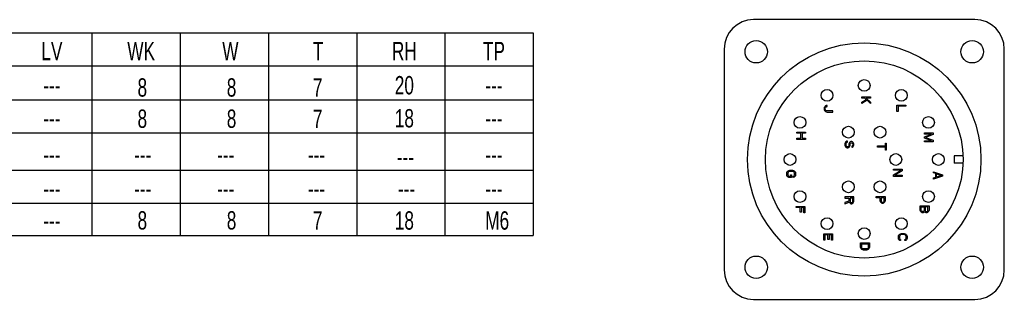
# Model space of a CAD drawing. Header units: millimetres. Extents: x -95 to 535, y -111 to 334.
# Tile 6 of 20: x 111 to 245, y 95 to 133. Entities that reach past the tile are written whole.
import ezdxf
from ezdxf.enums import TextEntityAlignment as Align

# ---------------------------------------------------------------- set-up
doc = ezdxf.new("R2010")
doc.units = ezdxf.units.MM
doc.header["$LTSCALE"] = 23.1
doc.layers.get('0').update_dxf_attribs({"linetype": 'CONTINUOUS'})
doc.layers.add('3_ALL_AXES', color=7, linetype='CONTINUOUS')
doc.layers.add('7_ALL_FEATURES', color=7, linetype='CONTINUOUS')
doc.styles.get("Standard").update_dxf_attribs({"font": 'txt', "width": 0.7})

msp = doc.modelspace()

# ---------------------------------------------------------------- linework, layer by layer
at = {"color": 7, "linetype": 'Continuous'}
for p, q in [((20.5547, 131.3722), (180.5547, 131.3722)), ((120.5547, 131.3722), (120.5547, 103.7402)), ((132.5547, 131.3722), (132.5547, 103.7402)), ((144.5547, 131.3722), (144.5547, 103.7402)), ((156.5547, 131.3722), (156.5547, 103.7402)), ((168.5547, 131.3722), (168.5547, 103.7402)), ((180.5547, 131.3722), (180.5547, 103.7402)), ((20.5547, 126.8722), (180.5547, 126.8722)), ((20.5547, 122.2124), (180.5547, 122.2124)), ((225.2266, 122.4651), (225.2266, 122.6151)), ((225.2266, 122.6151), (226.4266, 122.6151)), ((225.6351, 122.4651), (225.2266, 122.4651)), ((225.2266, 121.9151), (225.8138, 122.2901)), ((225.9415, 122.1651), (225.2266, 121.7151)), ((225.2266, 121.7151), (225.2266, 121.9151)), ((225.8138, 122.2901), (225.6351, 122.4651)), ((225.8393, 122.4651), (226.4266, 121.9151)), ((226.4266, 122.4651), (225.8393, 122.4651)), ((226.4266, 121.7151), (225.9415, 122.1651)), ((226.4266, 122.6151), (226.4266, 122.4651)), ((226.4266, 121.9151), (226.4266, 121.7151)), ((220.1321, 121.1901), (220.1066, 121.0651)), ((220.1066, 121.0651), (220.1066, 120.9651)), ((220.1066, 120.9651), (220.1321, 120.8401)), ((220.1832, 121.2901), (220.1321, 121.1901)), ((220.1321, 120.8401), (220.1832, 120.7401)), ((220.2853, 121.3901), (220.1832, 121.2901)), ((220.1832, 120.7401), (220.2853, 120.6401)), ((220.2598, 121.0651), (220.2853, 121.1651)), ((220.2598, 120.9651), (220.2598, 121.0651)), ((220.2853, 120.8651), (220.2598, 120.9651)), ((220.3874, 121.4401), (220.2853, 121.3901)), ((220.2853, 121.1651), (220.3364, 121.2401)), ((220.3364, 120.7901), (220.2853, 120.8651)), ((220.2853, 120.6401), (220.3874, 120.5901)), ((220.3364, 121.2401), (220.413, 121.2901)), ((220.413, 120.7401), (220.3364, 120.7901)), ((220.5151, 121.4651), (220.3874, 121.4401)), ((220.3874, 120.5901), (220.5151, 120.5651)), ((220.413, 121.2901), (220.5151, 121.3151)), ((220.5151, 120.7151), (220.413, 120.7401)), ((220.5151, 121.3151), (220.5151, 121.4651)), ((221.3066, 120.7151), (220.5151, 120.7151)), ((220.5151, 120.5651), (221.3066, 120.5651)), ((221.3066, 120.5651), (221.3066, 120.7151)), ((230.0066, 120.6151), (230.0066, 121.5151)), ((230.0066, 121.5151), (231.2066, 121.5151)), ((230.1598, 120.6151), (230.0066, 120.6151)), ((230.1598, 121.3651), (230.1598, 120.6151)), ((231.2066, 121.3651), (230.1598, 121.3651)), ((231.2066, 121.5151), (231.2066, 121.3651)), ((216.3866, 117.6851), (216.3866, 117.8351)), ((216.3866, 117.8351), (217.5866, 117.8351)), ((217.5866, 117.8351), (217.5866, 117.6851)), ((20.5547, 117.7124), (180.5547, 117.7124)), ((216.9483, 117.6851), (216.3866, 117.6851)), ((216.3866, 116.8351), (216.3866, 116.9851)), ((216.3866, 116.9851), (216.9483, 116.9851)), ((217.5866, 116.8351), (216.3866, 116.8351)), ((216.9483, 116.9851), (216.9483, 117.6851)), ((217.1015, 117.6851), (217.1015, 116.9851)), ((217.5866, 117.6851), (217.1015, 117.6851)), ((217.1015, 116.9851), (217.5866, 116.9851)), ((217.5866, 116.9851), (217.5866, 116.8351)), ((223.042, 116.5051), (222.9654, 116.3801)), ((223.1697, 116.5801), (223.042, 116.5051)), ((223.2718, 116.6051), (223.1697, 116.5801)), ((223.2718, 116.4551), (223.2718, 116.6051)), ((223.6548, 116.5051), (223.5527, 116.4051)), ((223.7569, 116.5301), (223.6548, 116.5051)), ((223.859, 116.5301), (223.7569, 116.5301)), ((223.9612, 116.5051), (223.859, 116.5301)), ((224.0633, 116.4051), (223.9612, 116.5051)), ((233.7399, 117.7051), (234.9399, 117.7051)), ((233.7399, 117.5551), (233.7399, 117.7051)), ((233.7399, 117.2051), (234.6846, 117.5551)), ((234.6846, 117.5551), (233.7399, 117.5551)), ((233.7399, 117.0051), (233.7399, 117.2051)), ((234.6846, 116.6551), (233.7399, 117.0051)), ((233.7399, 116.6551), (234.6846, 116.6551)), ((233.7399, 116.5051), (233.7399, 116.6551)), ((234.9399, 116.5051), (233.7399, 116.5051)), ((234.9399, 117.4801), (233.8676, 117.1051)), ((233.8676, 117.1051), (234.9399, 116.7301)), ((234.9399, 117.7051), (234.9399, 117.4801)), ((234.9399, 116.7301), (234.9399, 116.5051)), ((222.9654, 116.3801), (222.9399, 116.2551)), ((222.9399, 116.2551), (222.9399, 116.0551)), ((222.9399, 116.0551), (222.9654, 115.9301)), ((222.9654, 115.9301), (223.0165, 115.8301)), ((223.0165, 115.8301), (223.1186, 115.7301)), ((223.0931, 116.2551), (223.1186, 116.3551)), ((223.0931, 116.0551), (223.0931, 116.2551)), ((223.1186, 115.9551), (223.0931, 116.0551)), ((223.1186, 116.3551), (223.1952, 116.4301)), ((223.1697, 115.8801), (223.1186, 115.9551)), ((223.1186, 115.7301), (223.2208, 115.6801)), ((223.2463, 115.8301), (223.1697, 115.8801)), ((223.1952, 116.4301), (223.2718, 116.4551)), ((223.2208, 115.6801), (223.3484, 115.6801)), ((223.3229, 115.8301), (223.2463, 115.8301)), ((223.3995, 115.8801), (223.3229, 115.8301)), ((223.3484, 115.6801), (223.4505, 115.7301)), ((223.4505, 115.9551), (223.3995, 115.8801)), ((223.4761, 116.0551), (223.4505, 115.9551)), ((223.4505, 115.7301), (223.5527, 115.8301)), ((223.5016, 116.3051), (223.4761, 116.2051)), ((223.4761, 116.2051), (223.4761, 116.0551)), ((223.5527, 116.4051), (223.5016, 116.3051)), ((223.5527, 115.8301), (223.6037, 115.9301)), ((223.6037, 115.9301), (223.6293, 116.0551)), ((223.6293, 116.2051), (223.6548, 116.2801)), ((223.6293, 116.0551), (223.6293, 116.2051)), ((223.6548, 116.2801), (223.7059, 116.3551)), ((223.7059, 116.3551), (223.7825, 116.3801)), ((223.7825, 116.3801), (223.8335, 116.3801)), ((223.8335, 116.3801), (223.9101, 116.3551)), ((223.9101, 115.9301), (223.859, 115.9051)), ((223.859, 115.9051), (223.859, 115.7551)), ((223.859, 115.7551), (223.9356, 115.7801)), ((223.9101, 116.3551), (223.9612, 116.2801)), ((223.9612, 115.9801), (223.9101, 115.9301)), ((223.9356, 115.7801), (224.0378, 115.8551)), ((223.9612, 116.2801), (223.9867, 116.2051)), ((223.9867, 116.0551), (223.9612, 115.9801)), ((223.9867, 116.2051), (223.9867, 116.0551)), ((224.0378, 115.8551), (224.1144, 115.9551)), ((224.1144, 116.3051), (224.0633, 116.4051)), ((224.1399, 116.2051), (224.1144, 116.3051)), ((224.1144, 115.9551), (224.1399, 116.0801)), ((224.1399, 116.0801), (224.1399, 116.2051)), ((227.3566, 115.7851), (227.3566, 115.9351)), ((227.3566, 115.9351), (228.4289, 115.9351)), ((228.4289, 115.7851), (227.3566, 115.7851)), ((228.4289, 115.9351), (228.4289, 116.3351)), ((228.4289, 116.3351), (228.5566, 116.3351)), ((228.4289, 115.3851), (228.4289, 115.7851)), ((228.5566, 115.3851), (228.4289, 115.3851)), ((228.5566, 116.3351), (228.5566, 115.3851)), ((238.9829, 114.5951), (237.7923, 114.5951)), ((237.7923, 114.5951), (237.7923, 113.5951)), ((20.5547, 112.636), (180.5547, 112.636)), ((215.0932, 112.4501), (215.1953, 112.5501)), ((215.1953, 112.5501), (215.2974, 112.6001)), ((215.2974, 112.6001), (215.4251, 112.6251)), ((215.4251, 112.4751), (215.323, 112.4501)), ((215.4251, 112.6251), (215.8081, 112.6251)), ((215.8081, 112.4751), (215.4251, 112.4751)), ((215.8081, 112.6251), (215.9357, 112.6001)), ((215.9102, 112.4501), (215.8081, 112.4751)), ((215.9357, 112.6001), (216.0378, 112.5501)), ((216.0378, 112.5501), (216.14, 112.4501)), ((229.5299, 112.7951), (230.7299, 112.7951)), ((229.5299, 112.6451), (229.5299, 112.7951)), ((230.5767, 112.6451), (229.5299, 112.6451)), ((229.5299, 112.0201), (230.5767, 112.6451)), ((230.7299, 112.5701), (229.7086, 111.9451)), ((230.7299, 112.7951), (230.7299, 112.5701)), ((238.9829, 113.5951), (237.7923, 113.5951)), ((215.0166, 112.2251), (215.0421, 112.3501)), ((215.0166, 112.0001), (215.0166, 112.2251)), ((215.0421, 111.8751), (215.0166, 112.0001)), ((215.0421, 112.3501), (215.0932, 112.4501)), ((215.0932, 111.7751), (215.0421, 111.8751)), ((215.1953, 111.6751), (215.0932, 111.7751)), ((215.1953, 112.3251), (215.1698, 112.2251)), ((215.1698, 112.2251), (215.1698, 112.0001)), ((215.1698, 112.0001), (215.1953, 111.9001)), ((215.2464, 112.4001), (215.1953, 112.3251)), ((215.1953, 111.9001), (215.2464, 111.8251)), ((215.2974, 111.6501), (215.1953, 111.6751)), ((215.323, 112.4501), (215.2464, 112.4001)), ((215.2464, 111.8251), (215.323, 111.8001)), ((215.6804, 111.6501), (215.2974, 111.6501)), ((215.323, 111.8001), (215.5272, 111.8001)), ((215.5272, 111.8001), (215.5272, 112.0251)), ((215.5272, 112.0251), (215.6804, 112.0251)), ((215.6804, 112.0251), (215.6804, 111.6501)), ((215.9868, 112.4001), (215.9102, 112.4501)), ((215.9102, 111.8001), (215.9868, 111.8251)), ((215.9102, 111.6501), (215.9102, 111.8001)), ((216.0378, 111.6751), (215.9102, 111.6501)), ((216.0378, 112.3251), (215.9868, 112.4001)), ((215.9868, 111.8251), (216.0378, 111.9001)), ((216.0634, 112.2251), (216.0378, 112.3251)), ((216.0378, 111.9001), (216.0634, 112.0001)), ((216.14, 111.7751), (216.0378, 111.6751)), ((216.0634, 112.0001), (216.0634, 112.2251)), ((216.14, 112.4501), (216.191, 112.3501)), ((216.191, 111.8751), (216.14, 111.7751)), ((216.191, 112.3501), (216.2166, 112.2251)), ((216.2166, 112.0001), (216.191, 111.8751)), ((216.2166, 112.2251), (216.2166, 112.0001)), ((229.5299, 111.7951), (229.5299, 112.0201)), ((230.7299, 111.7951), (229.5299, 111.7951)), ((229.7086, 111.9451), (230.7299, 111.9451)), ((230.7299, 111.9451), (230.7299, 111.7951)), ((234.9766, 112.4251), (236.1766, 112.0251)), ((234.9766, 112.2751), (234.9766, 112.4251)), ((235.283, 112.1751), (234.9766, 112.2751)), ((236.1766, 111.8251), (234.9766, 111.4251)), ((234.9766, 111.5751), (235.283, 111.6751)), ((234.9766, 111.4251), (234.9766, 111.5751)), ((235.283, 111.6751), (235.283, 112.1751)), ((235.3851, 112.1501), (236.0744, 111.9251)), ((235.3851, 111.7001), (235.3851, 112.1501)), ((236.0744, 111.9251), (235.3851, 111.7001)), ((236.1766, 112.0251), (236.1766, 111.8251)), ((224.1399, 108.9951), (222.9399, 108.9951)), ((222.9399, 108.9951), (222.9399, 108.8451)), ((222.9399, 108.8451), (223.4761, 108.8451)), ((223.4761, 108.8451), (223.4761, 108.4201)), ((224.0122, 108.8451), (223.6293, 108.8451)), ((223.6293, 108.8451), (223.6293, 108.3701)), ((224.0122, 108.3701), (224.0122, 108.8451)), ((224.1399, 108.3951), (224.1399, 108.9951)), ((227.1899, 109.0451), (228.3899, 109.0451)), ((227.1899, 108.8951), (227.1899, 109.0451)), ((227.7261, 108.8951), (227.1899, 108.8951)), ((227.7261, 108.4451), (227.7261, 108.8951)), ((227.7516, 108.3201), (227.7261, 108.4451)), ((228.2622, 108.8951), (227.8793, 108.8951)), ((227.8793, 108.8951), (227.8793, 108.4201)), ((228.2622, 108.4201), (228.2622, 108.8951)), ((228.3899, 108.4451), (228.3644, 108.3201)), ((228.3899, 109.0451), (228.3899, 108.4451)), ((20.5547, 108.136), (180.5547, 108.136)), ((216.2966, 107.5651), (216.2966, 107.7151)), ((216.2966, 107.7151), (217.4966, 107.7151)), ((216.8583, 107.5651), (216.2966, 107.5651)), ((216.8583, 106.9151), (216.8583, 107.5651)), ((217.0115, 107.5651), (217.0115, 106.9151)), ((217.3434, 107.5651), (217.0115, 107.5651)), ((217.3434, 106.8151), (217.3434, 107.5651)), ((217.4966, 107.7151), (217.4966, 106.8151)), ((223.4761, 108.4201), (222.9399, 108.2201)), ((222.9399, 108.0451), (223.5271, 108.2701)), ((222.9399, 108.2201), (222.9399, 108.0451)), ((223.5271, 108.2701), (223.5782, 108.1701)), ((223.5782, 108.1701), (223.6803, 108.0951)), ((223.6293, 108.3701), (223.6548, 108.2951)), ((223.6548, 108.2951), (223.7059, 108.2451)), ((223.6803, 108.0951), (223.7569, 108.0701)), ((223.7059, 108.2451), (223.7825, 108.2201)), ((223.7569, 108.0701), (223.859, 108.0701)), ((223.7825, 108.2201), (223.859, 108.2201)), ((223.859, 108.2201), (223.9356, 108.2451)), ((223.859, 108.0701), (223.9356, 108.0951)), ((223.9356, 108.2451), (223.9867, 108.2951)), ((223.9356, 108.0951), (224.0378, 108.1701)), ((223.9867, 108.2951), (224.0122, 108.3701)), ((224.0378, 108.1701), (224.1144, 108.2701)), ((224.1144, 108.2701), (224.1399, 108.3951)), ((227.8282, 108.2201), (227.7516, 108.3201)), ((227.9303, 108.1451), (227.8282, 108.2201)), ((227.8793, 108.4201), (227.9048, 108.3451)), ((227.9048, 108.3451), (227.9559, 108.2951)), ((228.0069, 108.1201), (227.9303, 108.1451)), ((227.9559, 108.2951), (228.0325, 108.2701)), ((228.109, 108.1201), (228.0069, 108.1201)), ((228.0325, 108.2701), (228.109, 108.2701)), ((228.109, 108.2701), (228.1856, 108.2951)), ((228.1856, 108.1451), (228.109, 108.1201)), ((228.1856, 108.2951), (228.2367, 108.3451)), ((228.2878, 108.2201), (228.1856, 108.1451)), ((228.2367, 108.3451), (228.2622, 108.4201)), ((228.3644, 108.3201), (228.2878, 108.2201)), ((233.1666, 107.7751), (234.3666, 107.7751)), ((233.1666, 107.1751), (233.1666, 107.7751)), ((233.1921, 107.0501), (233.1666, 107.1751)), ((233.3198, 107.6251), (233.7027, 107.6251)), ((233.3198, 107.1501), (233.3198, 107.6251)), ((233.3453, 107.0751), (233.3198, 107.1501)), ((233.7027, 107.1501), (233.6772, 107.0751)), ((233.7027, 107.6251), (233.7027, 107.1501)), ((234.2134, 107.6251), (233.8559, 107.6251)), ((233.8559, 107.6251), (233.8559, 107.1501)), ((233.8559, 107.1501), (233.8815, 107.0751)), ((234.1878, 107.0751), (234.2134, 107.1501)), ((234.2134, 107.1501), (234.2134, 107.6251)), ((234.3666, 107.1751), (234.341, 107.0501)), ((234.3666, 107.7751), (234.3666, 107.1751)), ((217.0115, 106.9151), (216.8583, 106.9151)), ((217.4966, 106.8151), (217.3434, 106.8151)), ((233.2687, 106.9501), (233.1921, 107.0501)), ((233.3708, 106.8751), (233.2687, 106.9501)), ((233.3964, 107.0251), (233.3453, 107.0751)), ((233.4474, 106.8501), (233.3708, 106.8751)), ((233.473, 107.0001), (233.3964, 107.0251)), ((233.5751, 106.8501), (233.4474, 106.8501)), ((233.5495, 107.0001), (233.473, 107.0001)), ((233.6261, 107.0251), (233.5495, 107.0001)), ((233.6517, 106.8751), (233.5751, 106.8501)), ((233.6772, 107.0751), (233.6261, 107.0251)), ((233.7538, 106.9501), (233.6517, 106.8751)), ((233.7793, 107.0001), (233.7538, 106.9501)), ((233.8049, 106.9501), (233.7793, 107.0001)), ((233.907, 106.8751), (233.8049, 106.9501)), ((233.8815, 107.0751), (233.9325, 107.0251)), ((233.9836, 106.8501), (233.907, 106.8751)), ((233.9325, 107.0251), (234.0091, 107.0001)), ((234.0857, 106.8501), (233.9836, 106.8501)), ((234.0091, 107.0001), (234.0602, 107.0001)), ((234.0602, 107.0001), (234.1368, 107.0251)), ((234.1623, 106.8751), (234.0857, 106.8501)), ((234.1368, 107.0251), (234.1878, 107.0751)), ((234.2644, 106.9501), (234.1623, 106.8751)), ((234.341, 107.0501), (234.2644, 106.9501)), ((20.5547, 103.7402), (180.5547, 103.7402)), ((220.0566, 103.9851), (221.2566, 103.9851)), ((220.0566, 103.0851), (220.0566, 103.9851)), ((220.2098, 103.0851), (220.0566, 103.0851)), ((220.6183, 103.8351), (220.2098, 103.8351)), ((220.2098, 103.8351), (220.2098, 103.0851)), ((220.6183, 103.1851), (220.6183, 103.8351)), ((220.7715, 103.1851), (220.6183, 103.1851)), ((221.1034, 103.8351), (220.7715, 103.8351)), ((220.7715, 103.8351), (220.7715, 103.1851)), ((221.1034, 103.0851), (221.1034, 103.8351)), ((221.2566, 103.0851), (221.1034, 103.0851)), ((221.2566, 103.9851), (221.2566, 103.0851)), ((230.1966, 103.6151), (230.2221, 103.7401)), ((230.1966, 103.3901), (230.1966, 103.6151)), ((230.2221, 103.2651), (230.1966, 103.3901)), ((230.2221, 103.7401), (230.2732, 103.8401)), ((230.2732, 103.1651), (230.2221, 103.2651)), ((230.2732, 103.8401), (230.3753, 103.9401)), ((230.3753, 103.0651), (230.2732, 103.1651)), ((230.3753, 103.7151), (230.3498, 103.6151)), ((230.3498, 103.6151), (230.3498, 103.3901)), ((230.3498, 103.3901), (230.3753, 103.2901)), ((230.3753, 103.9401), (230.4774, 103.9901)), ((230.4264, 103.7901), (230.3753, 103.7151)), ((230.3753, 103.2901), (230.4264, 103.2151)), ((230.503, 103.8401), (230.4264, 103.7901)), ((230.4264, 103.2151), (230.503, 103.1901)), ((230.4774, 103.9901), (230.6051, 104.0151)), ((230.6051, 103.8651), (230.503, 103.8401)), ((230.503, 103.1901), (230.503, 103.0401)), ((230.6051, 104.0151), (230.9881, 104.0151)), ((230.9881, 103.8651), (230.6051, 103.8651)), ((230.9881, 104.0151), (231.1157, 103.9901)), ((231.0902, 103.8401), (230.9881, 103.8651)), ((231.1668, 103.7901), (231.0902, 103.8401)), ((231.0902, 103.1901), (231.1668, 103.2151)), ((231.0902, 103.0401), (231.0902, 103.1901)), ((231.1157, 103.9901), (231.2178, 103.9401)), ((231.2178, 103.7151), (231.1668, 103.7901)), ((231.1668, 103.2151), (231.2178, 103.2901)), ((231.2178, 103.9401), (231.32, 103.8401)), ((231.2434, 103.6151), (231.2178, 103.7151)), ((231.2178, 103.2901), (231.2434, 103.3901)), ((231.32, 103.1651), (231.2178, 103.0651)), ((231.2434, 103.3901), (231.2434, 103.6151)), ((231.32, 103.8401), (231.371, 103.7401)), ((231.371, 103.2651), (231.32, 103.1651)), ((231.371, 103.7401), (231.3966, 103.6151)), ((231.3966, 103.3901), (231.371, 103.2651)), ((231.3966, 103.6151), (231.3966, 103.3901)), ((225.0666, 102.7551), (226.2666, 102.7551)), ((225.0666, 102.1551), (225.0666, 102.7551)), ((225.0921, 102.0301), (225.0666, 102.1551)), ((225.1432, 101.9301), (225.0921, 102.0301)), ((225.2453, 101.8301), (225.1432, 101.9301)), ((225.2198, 102.6051), (226.1134, 102.6051)), ((225.2198, 102.1551), (225.2198, 102.6051)), ((225.2453, 102.0551), (225.2198, 102.1551)), ((225.2964, 101.9801), (225.2453, 102.0551)), ((225.3474, 101.7801), (225.2453, 101.8301)), ((225.373, 101.9301), (225.2964, 101.9801)), ((225.4751, 101.7551), (225.3474, 101.7801)), ((225.4751, 101.9051), (225.373, 101.9301)), ((225.8581, 101.9051), (225.4751, 101.9051)), ((225.8581, 101.7551), (225.4751, 101.7551)), ((225.9602, 101.9301), (225.8581, 101.9051)), ((225.9857, 101.7801), (225.8581, 101.7551)), ((226.0368, 101.9801), (225.9602, 101.9301)), ((226.0878, 101.8301), (225.9857, 101.7801)), ((226.0878, 102.0551), (226.0368, 101.9801)), ((226.1134, 102.1551), (226.0878, 102.0551)), ((226.19, 101.9301), (226.0878, 101.8301)), ((226.1134, 102.6051), (226.1134, 102.1551)), ((226.241, 102.0301), (226.19, 101.9301)), ((226.2666, 102.1551), (226.241, 102.0301)), ((226.2666, 102.7551), (226.2666, 102.1551)), ((230.503, 103.0401), (230.3753, 103.0651)), ((231.2178, 103.0651), (231.0902, 103.0401))]:
    msp.add_line(p, q, dxfattribs=at)
at = {"layer": '3_ALL_AXES', "color": 7, "linetype": 'Continuous'}
for centre, radius in [((210.8723, 128.7751), 1.525), ((225.5523, 114.0951), 15.875), ((240.2323, 128.7751), 1.525), ((225.5523, 114.0951), 13.44), ((225.5523, 124.1864), 0.8), ((220.5066, 122.8344), 0.8), ((230.5979, 122.8344), 0.8), ((216.8129, 119.1407), 0.8), ((234.2916, 119.1407), 0.8), ((223.4023, 117.819), 0.8), ((227.7023, 117.819), 0.8), ((215.4609, 114.0951), 0.8), ((229.8523, 114.0951), 0.8), ((235.6436, 114.0951), 0.8), ((223.4023, 110.3711), 0.8), ((227.7023, 110.3711), 0.8), ((216.8129, 109.0494), 0.8), ((234.2916, 109.0494), 0.8), ((220.5066, 105.3557), 0.8), ((230.5979, 105.3557), 0.8), ((225.5523, 104.0037), 0.8), ((210.8723, 99.4151), 1.525), ((240.2323, 99.4151), 1.525)]:
    msp.add_circle(centre, radius, dxfattribs=at)
at = {"layer": '7_ALL_FEATURES', "color": 7, "linetype": 'Continuous'}
for p, q in [((240.6023, 133.1451), (210.5023, 133.1451)), ((206.5023, 129.1451), (206.5023, 99.0451)), ((244.6023, 99.0451), (244.6023, 129.1451)), ((210.5023, 95.0451), (240.6023, 95.0451))]:
    msp.add_line(p, q, dxfattribs=at)
for centre, start, end in [((210.5023, 129.1451), 90, 180), ((240.6023, 129.1451), 0, 90), ((210.5023, 99.0451), 180, 270), ((240.6023, 99.0451), 270, 0)]:
    msp.add_arc(centre, 4, start, end, dxfattribs=at)

# ---------------------------------------------------------------- texts
at = {"color": 7, "linetype": 'Continuous', "width": 0.7}
for s, p in [('LV', (115.1132, 127.6222)), ('WK', (127.246, 127.6222)), ('W', (139.3788, 127.6222)), ('T', (151.2987, 127.6222)), ('RH', (163.0332, 127.6222)), ('TP', (175.2187, 127.6222)), ('8', (127.4061, 122.6585)), ('8', (139.5389, 122.6585)), ('7', (151.246, 122.6585)), ('20', (163.0332, 122.9624)), ('---', (115.1132, 122.9624)), ('---', (175.2187, 122.9624)), ('8', (127.4061, 118.4046)), ('8', (139.5389, 118.4046)), ('7', (151.246, 118.4046)), ('18', (163.0332, 118.4624)), ('---', (115.1132, 118.4624)), ('---', (175.2187, 118.4624)), ('---', (115.1132, 113.5228)), ('---', (127.4589, 113.5228)), ('---', (138.7402, 113.5228)), ('---', (151.0859, 113.5228)), ('---', (163.1725, 113.1958)), ('---', (175.2187, 113.5228)), ('---', (115.1132, 108.8869)), ('---', (127.4589, 108.8869)), ('---', (138.7402, 108.8869)), ('---', (151.0859, 108.8869)), ('---', (163.3315, 108.8869)), ('---', (175.2187, 108.8869)), ('8', (127.4061, 104.5539)), ('8', (139.5389, 104.5539)), ('7', (151.246, 104.5539)), ('18', (163.0332, 104.5396)), ('M6', (175.6557, 104.5396)), ('---', (115.1132, 104.5396))]:
    msp.add_text(s, height=2.5, dxfattribs=at).set_placement(p, align=Align.CENTER)

doc.saveas('drawing.dxf')
